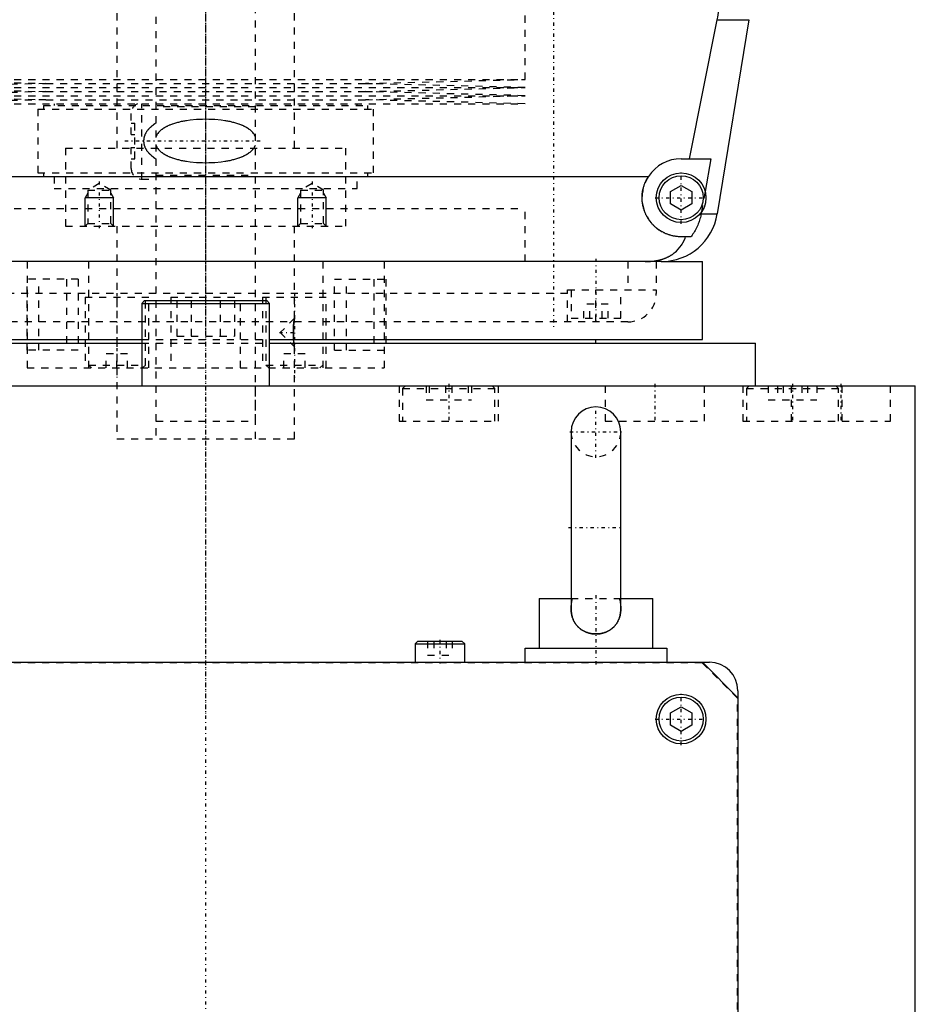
# Model space of a CAD drawing. Extents: x -120 to 120, y -1 to 1172.
# Tile 3 of 9: x -26 to 100, y 276 to 415. Entities that reach past the tile are written whole.
import ezdxf

# ---------------------------------------------------------------- set-up
doc = ezdxf.new("R2010")
doc.units = 0
doc.linetypes.add('CENTER', pattern=[1.5, 0.45, -0.5, 0.05, -0.5])
doc.linetypes.add('DASHED', pattern=[2, 1, -1])
for name, color, linetype in [('AM_0', 7, 'CONTINUOUS'), ('AM_10', 7, 'CONTINUOUS'), ('AM_3', 7, 'DASHED'), ('AM_7', 7, 'CENTER')]:
    doc.layers.add(name, color=color, linetype=linetype)

msp = doc.modelspace()

# ---------------------------------------------------------------- linework, layer by layer
at = {"layer": 'AM_0', "color": 7, "linetype": 'CONTINUOUS'}
for p, q in [((68.19, 395), (72.1, 414.6)), ((72.1, 414.6), (76.54, 414.6)), ((76.54, 414.6), (72.1, 387.22)), ((67, 395), (71.21, 395)), ((71.21, 395), (70.39, 390.38)), ((-62.39, 392.5), (62.39, 392.5)), ((65.5, 390.37), (67, 391.23)), ((65.5, 388.63), (65.5, 390.37)), ((67, 391.23), (68.5, 390.37)), ((68.5, 390.37), (68.5, 388.63)), ((67, 387.77), (65.5, 388.63)), ((68.5, 388.63), (67, 387.77)), ((69.87, 387.5), (69.82, 387.22)), ((69.82, 387.22), (72.1, 387.22)), ((68.39, 384), (67, 384)), ((64.2, 380.5), (-64.2, 380.5)), ((64.2, 380.5), (70, 380.5)), ((70, 369.5), (70, 380.5)), ((-8.6, 375), (-9, 374.6)), ((-8.6, 375), (8.6, 375)), ((9, 374.6), (8.6, 375)), ((-9, 374.6), (-9, 363)), ((-9, 374.6), (9, 374.6)), ((9, 363), (9, 374.6)), ((-70, 369.5), (-9.01, 369.5)), ((9.01, 369.5), (70, 369.5)), ((55, 369), (55, 369.5)), ((-77.5, 369), (-9.01, 369)), ((9.01, 369), (77.5, 369)), ((77.5, 363), (77.5, 369)), ((-100, 363), (100, 363)), ((100, 25), (100, 363)), ((51.5, 356.5), (51.5, 331.58)), ((58.5, 331.58), (58.5, 356.5)), ((47, 333), (47, 326)), ((47, 333), (51.5, 333)), ((58.5, 333), (63, 333)), ((63, 326), (63, 333)), ((29.9, 327), (29.5, 326.6)), ((29.5, 326.6), (29.5, 324)), ((29.5, 326.6), (36.5, 326.6)), ((29.9, 327), (36.1, 327)), ((36.5, 326.6), (36.1, 327)), ((36.5, 324), (36.5, 326.6)), ((45, 324), (45, 326)), ((45, 326), (65, 326)), ((65, 326), (65, 324)), ((-71, 324), (71, 324)), ((75, 319), (70, 324)), ((75, 320), (75, 8)), ((65.5, 316.87), (67, 317.73)), ((65.5, 315.13), (65.5, 316.87)), ((67, 317.73), (68.5, 316.87)), ((68.5, 316.87), (68.5, 315.13)), ((67, 314.27), (65.5, 315.13)), ((68.5, 315.13), (67, 314.27))]:
    msp.add_line(p, q, dxfattribs=at)
for points in [[(72.1, 414.6, 0), (72.17, 414.94, 0), (72.29, 415.61, 0), (72.4, 416.29, 0), (72.45, 416.62, 0), (72.5, 416.96, 0), (72.59, 417.64, 0), (72.68, 418.31, 0), (72.75, 418.98, 0), (72.82, 419.65, 0), (72.87, 420.31, 0), (72.9, 420.64, 0), (72.92, 420.97, 0), (72.96, 421.63, 0), (72.98, 422.28, 0), (73, 422.93, 0), (73.02, 423.57, 0), (73.02, 424.21, 0), (73.02, 424.53, 0), (73.02, 424.84, 0), (73.01, 425.49, 0), (72.99, 426.13, 0), (72.97, 426.46, 0)], [(67, 384, 0), (66.94, 384, 0), (66.83, 384, 0), (66.72, 384.01, 0), (66.67, 384.01, 0), (66.61, 384.01, 0), (66.5, 384.02, 0), (66.39, 384.03, 0), (66.27, 384.05, 0), (66.16, 384.06, 0), (66.05, 384.08, 0), (66, 384.09, 0), (65.94, 384.1, 0), (65.83, 384.13, 0), (65.72, 384.15, 0), (65.61, 384.18, 0), (65.5, 384.21, 0), (65.39, 384.24, 0), (65.34, 384.26, 0), (65.28, 384.28, 0), (65.17, 384.31, 0), (65.07, 384.35, 0), (65.02, 384.37, 0), (64.96, 384.39, 0), (64.86, 384.43, 0), (64.76, 384.48, 0), (64.7, 384.5, 0), (64.65, 384.53, 0), (64.55, 384.57, 0), (64.45, 384.63, 0), (64.36, 384.68, 0), (64.26, 384.73, 0), (64.16, 384.79, 0), (64.12, 384.82, 0), (64.07, 384.85, 0), (63.98, 384.9, 0), (63.89, 384.96, 0), (63.8, 385.03, 0), (63.71, 385.09, 0), (63.63, 385.15, 0), (63.59, 385.19, 0), (63.55, 385.22, 0), (63.46, 385.29, 0), (63.38, 385.36, 0), (63.31, 385.42, 0), (63.23, 385.49, 0), (63.16, 385.56, 0), (63.12, 385.6, 0), (63.09, 385.64, 0), (63.01, 385.71, 0), (62.94, 385.79, 0), (62.87, 385.86, 0), (62.81, 385.94, 0), (62.74, 386.02, 0), (62.71, 386.06, 0), (62.67, 386.1, 0), (62.61, 386.19, 0), (62.55, 386.27, 0), (62.49, 386.36, 0), (62.43, 386.45, 0), (62.37, 386.54, 0), (62.34, 386.58, 0), (62.31, 386.63, 0), (62.26, 386.72, 0), (62.2, 386.81, 0), (62.18, 386.86, 0), (62.15, 386.9, 0), (62.1, 387, 0), (62.05, 387.1, 0), (62.03, 387.14, 0), (62.01, 387.19, 0), (61.96, 387.29, 0), (61.92, 387.39, 0), (61.88, 387.49, 0), (61.84, 387.59, 0), (61.81, 387.69, 0), (61.79, 387.74, 0), (61.77, 387.79, 0), (61.74, 387.9, 0), (61.71, 388, 0), (61.68, 388.1, 0), (61.65, 388.21, 0), (61.63, 388.31, 0), (61.62, 388.37, 0), (61.61, 388.42, 0), (61.59, 388.53, 0), (61.57, 388.63, 0), (61.55, 388.74, 0), (61.54, 388.84, 0), (61.53, 388.95, 0), (61.52, 389, 0), (61.52, 389.05, 0), (61.51, 389.16, 0), (61.5, 389.27, 0), (61.5, 389.37, 0), (61.5, 389.48, 0), (61.5, 389.58, 0), (61.5, 389.63, 0), (61.5, 389.69, 0), (61.51, 389.79, 0), (61.51, 389.9, 0), (61.52, 390.01, 0), (61.53, 390.12, 0), (61.55, 390.23, 0), (61.56, 390.28, 0), (61.56, 390.34, 0), (61.58, 390.44, 0), (61.6, 390.55, 0), (61.61, 390.61, 0), (61.62, 390.66, 0), (61.65, 390.77, 0), (61.68, 390.88, 0), (61.69, 390.94, 0), (61.71, 390.99, 0), (61.74, 391.1, 0), (61.77, 391.21, 0), (61.81, 391.32, 0), (61.85, 391.43, 0), (61.89, 391.53, 0), (61.91, 391.59, 0), (61.93, 391.64, 0), (61.98, 391.74, 0), (62.03, 391.85, 0), (62.08, 391.95, 0), (62.13, 392.05, 0), (62.18, 392.16, 0), (62.21, 392.21, 0), (62.24, 392.26, 0), (62.3, 392.35, 0), (62.36, 392.45, 0), (62.39, 392.5, 0)], [(69.82, 387.22, 0), (69.8, 387.12, 0), (69.76, 386.92, 0), (69.71, 386.73, 0), (69.69, 386.63, 0), (69.66, 386.54, 0), (69.61, 386.35, 0), (69.55, 386.17, 0), (69.49, 385.99, 0), (69.42, 385.81, 0), (69.34, 385.62, 0), (69.3, 385.53, 0), (69.26, 385.43, 0), (69.17, 385.25, 0), (69.07, 385.07, 0), (68.98, 384.89, 0), (68.88, 384.72, 0), (68.77, 384.55, 0), (68.72, 384.47, 0), (68.67, 384.39, 0), (68.56, 384.23, 0), (68.45, 384.08, 0), (68.39, 384, 0)], [(61.92, 380.5, 0), (62.15, 380.5, 0), (62.41, 380.51, 0), (62.48, 380.51, 0), (62.55, 380.52, 0), (62.59, 380.52, 0), (62.63, 380.52, 0), (62.7, 380.53, 0), (62.77, 380.54, 0), (62.85, 380.54, 0), (62.92, 380.55, 0), (62.99, 380.56, 0), (63.03, 380.56, 0), (63.07, 380.57, 0), (63.14, 380.57, 0), (63.21, 380.58, 0), (63.25, 380.59, 0), (63.28, 380.59, 0), (63.36, 380.61, 0), (63.43, 380.62, 0), (63.46, 380.62, 0), (63.5, 380.63, 0), (63.57, 380.64, 0), (63.64, 380.66, 0), (63.71, 380.67, 0), (63.78, 380.69, 0), (63.86, 380.7, 0), (63.89, 380.71, 0), (63.93, 380.72, 0), (63.99, 380.74, 0), (64.06, 380.75, 0), (64.13, 380.77, 0), (64.2, 380.79, 0), (64.27, 380.81, 0), (64.3, 380.82, 0), (64.33, 380.83, 0), (64.4, 380.85, 0), (64.47, 380.87, 0), (64.53, 380.9, 0), (64.6, 380.92, 0), (64.66, 380.94, 0), (64.69, 380.96, 0), (64.72, 380.97, 0), (64.79, 380.99, 0), (64.85, 381.02, 0), (64.91, 381.05, 0), (64.97, 381.07, 0), (65.03, 381.1, 0), (65.06, 381.11, 0), (65.09, 381.13, 0), (65.15, 381.16, 0), (65.21, 381.19, 0), (65.27, 381.22, 0), (65.33, 381.25, 0), (65.39, 381.28, 0), (65.42, 381.3, 0), (65.45, 381.31, 0), (65.5, 381.35, 0), (65.56, 381.38, 0), (65.59, 381.4, 0), (65.61, 381.41, 0), (65.67, 381.45, 0), (65.72, 381.48, 0), (65.75, 381.5, 0), (65.78, 381.52, 0), (65.83, 381.56, 0), (65.88, 381.59, 0), (65.93, 381.63, 0), (65.98, 381.67, 0), (66.03, 381.71, 0), (66.06, 381.73, 0), (66.08, 381.75, 0), (66.13, 381.79, 0), (66.18, 381.83, 0), (66.34, 381.97, 0), (66.6, 382.23, 0), (66.84, 382.51, 0), (67.05, 382.81, 0), (67.15, 382.97, 0), (67.25, 383.13, 0), (67.42, 383.46, 0), (67.57, 383.82, 0), (67.64, 384, 0)], [(58.5, 331.58, 0), (58.5, 331.52, 0), (58.5, 331.42, 0), (58.49, 331.31, 0), (58.49, 331.26, 0), (58.49, 331.2, 0), (58.48, 331.1, 0), (58.46, 330.99, 0), (58.45, 330.89, 0), (58.43, 330.79, 0), (58.41, 330.68, 0), (58.4, 330.63, 0), (58.39, 330.58, 0), (58.36, 330.48, 0), (58.33, 330.38, 0), (58.3, 330.28, 0), (58.27, 330.19, 0), (58.23, 330.09, 0), (58.21, 330.04, 0), (58.19, 329.99, 0), (58.15, 329.9, 0), (58.1, 329.8, 0), (58.08, 329.76, 0), (58.06, 329.71, 0), (58.01, 329.62, 0), (57.95, 329.54, 0), (57.92, 329.49, 0), (57.9, 329.45, 0), (57.84, 329.37, 0), (57.77, 329.28, 0), (57.71, 329.21, 0), (57.64, 329.13, 0), (57.57, 329.05, 0), (57.54, 329.02, 0), (57.5, 328.98, 0), (57.43, 328.91, 0), (57.35, 328.84, 0), (57.27, 328.77, 0), (57.19, 328.71, 0), (57.11, 328.65, 0), (57.07, 328.62, 0), (57.03, 328.59, 0), (56.94, 328.54, 0), (56.85, 328.48, 0), (56.76, 328.43, 0), (56.67, 328.39, 0), (56.58, 328.34, 0), (56.53, 328.32, 0), (56.48, 328.3, 0), (56.38, 328.26, 0), (56.29, 328.22, 0), (56.19, 328.19, 0), (56.09, 328.16, 0), (55.99, 328.13, 0), (55.94, 328.12, 0), (55.89, 328.1, 0), (55.78, 328.08, 0), (55.68, 328.06, 0), (55.58, 328.04, 0), (55.47, 328.03, 0), (55.37, 328.02, 0), (55.32, 328.01, 0), (55.26, 328.01, 0), (55.16, 328, 0), (55.05, 328, 0), (55, 328, 0), (54.95, 328, 0), (54.84, 328, 0), (54.74, 328.01, 0), (54.68, 328.01, 0), (54.63, 328.02, 0), (54.53, 328.03, 0), (54.42, 328.04, 0), (54.32, 328.06, 0), (54.22, 328.08, 0), (54.11, 328.1, 0), (54.06, 328.12, 0), (54.01, 328.13, 0), (53.91, 328.16, 0), (53.81, 328.19, 0), (53.71, 328.22, 0), (53.62, 328.26, 0), (53.52, 328.3, 0), (53.47, 328.32, 0), (53.43, 328.34, 0), (53.33, 328.39, 0), (53.24, 328.43, 0), (53.15, 328.48, 0), (53.06, 328.54, 0), (52.98, 328.59, 0), (52.93, 328.62, 0), (52.89, 328.65, 0), (52.81, 328.71, 0), (52.73, 328.77, 0), (52.65, 328.84, 0), (52.57, 328.91, 0), (52.5, 328.98, 0), (52.46, 329.02, 0), (52.43, 329.05, 0), (52.36, 329.13, 0), (52.29, 329.2, 0), (52.23, 329.28, 0), (52.16, 329.37, 0), (52.11, 329.45, 0), (52.08, 329.49, 0), (52.05, 329.53, 0), (52, 329.62, 0), (51.94, 329.71, 0), (51.92, 329.76, 0), (51.9, 329.8, 0), (51.85, 329.9, 0), (51.81, 329.99, 0), (51.79, 330.04, 0), (51.77, 330.09, 0), (51.73, 330.18, 0), (51.7, 330.28, 0), (51.67, 330.38, 0), (51.64, 330.48, 0), (51.61, 330.58, 0), (51.6, 330.63, 0), (51.59, 330.68, 0), (51.57, 330.79, 0), (51.55, 330.89, 0), (51.54, 330.99, 0), (51.52, 331.1, 0), (51.51, 331.21, 0), (51.51, 331.26, 0), (51.51, 331.31, 0), (51.5, 331.42, 0), (51.5, 331.52, 0), (51.5, 331.58, 0)]]:
    msp.add_polyline3d(points, dxfattribs=at)
for centre, radius in [((67, 389.5), 3.5), ((67, 389.5), 3.1), ((67, 316), 3.5), ((67, 316), 3.1)]:
    msp.add_circle(centre, radius, dxfattribs=at)
for centre, radius, start, end in [((67, 389.5), 5.5, 90, 146.9443), ((64.2, 388.5), 8, 270, 350.775), ((55, 356.5), 3.5, 0, 180), ((71, 320), 4, 0, 90)]:
    msp.add_arc(centre, radius, start, end, dxfattribs=at)
at = {"layer": 'AM_10', "color": 7, "linetype": 'CONTINUOUS'}
for p, q in [((-16.62, 390.16), (-17, 389.5)), ((-13.38, 390.16), (-13, 389.5)), ((13.38, 390.16), (13, 389.5)), ((16.62, 390.16), (17, 389.5)), ((-13, 389.5), (-17, 389.5)), ((-17, 385.5), (-17, 389.5)), ((-13, 385.5), (-13, 389.5)), ((17, 389.5), (13, 389.5)), ((13, 385.5), (13, 389.5)), ((17, 385.5), (17, 389.5))]:
    msp.add_line(p, q, dxfattribs=at)
at = {"layer": 'AM_3', "color": 6, "linetype": 'DASHED'}
for p, q in [((-7, 1133), (-7, 355.5)), ((7, 355.5), (7, 1133)), ((-12.5, 1117.5), (-12.5, 396.5)), ((12.5, 396.5), (12.5, 1117.5)), ((45, 406.17), (45, 422.75)), ((-45, 406.17), (-22.5, 405.6)), ((-45, 406.17), (45, 406.17)), ((-22.5, 405.6), (-45, 405.03)), ((-22.5, 405.6), (22.5, 405.6)), ((22.5, 405.6), (45, 406.17)), ((45, 405.03), (22.5, 405.6)), ((-45, 405.03), (-22.5, 404.46)), ((-45, 405.03), (45, 405.03)), ((-22.5, 404.46), (-45, 403.89)), ((-22.5, 404.46), (22.5, 404.46)), ((22.5, 404.46), (45, 405.03)), ((45, 403.89), (22.5, 404.46)), ((-45, 403.89), (-22.5, 403.32)), ((-45, 403.89), (45, 403.89)), ((-22.5, 403.32), (-45, 402.75)), ((-45, 402.75), (45, 402.75)), ((-22.5, 403.32), (22.5, 403.32)), ((-21.35, 402.75), (-21.35, 402.5)), ((-9, 392.12), (-9, 402.75)), ((21.35, 402.5), (21.35, 402.75)), ((22.5, 403.32), (45, 403.89)), ((45, 402.75), (22.5, 403.32)), ((-23.65, 402), (-23.65, 393)), ((-23.65, 402), (23.65, 402)), ((-22.85, 402.5), (-22.85, 402)), ((-22.85, 402.5), (22.85, 402.5)), ((-10.5, 398.4), (-10.5, 401.38)), ((7, 402.3), (-7, 402.3)), ((22.85, 402), (22.85, 402.5)), ((23.65, 393), (23.65, 402)), ((-10.5, 400), (-10, 400)), ((-10, 395), (-10, 400)), ((-10.5, 398.4), (-10, 398.4)), ((-19.75, 396.5), (19.75, 396.5)), ((-19.75, 396.5), (-19.75, 385.5)), ((-19.75, 396.5), (0, 396.5)), ((-10.5, 393.62), (-10.5, 396.6)), ((-10.5, 396.6), (-10, 396.6)), ((19.75, 385.5), (19.75, 396.5)), ((-10.5, 395), (-10, 395)), ((-23.65, 393), (23.65, 393)), ((-22.85, 393), (-22.85, 392.5)), ((22.85, 392.5), (22.85, 393)), ((-21.35, 392.5), (-21.35, 390.8)), ((-15, 391.5), (-16.62, 390.56)), ((-13.38, 390.56), (-15, 391.5)), ((-9, 392.12), (-7, 392.12)), ((-7, 392.7), (7, 392.7)), ((15, 391.5), (13.38, 390.56)), ((16.62, 390.56), (15, 391.5)), ((21.35, 390.8), (21.35, 392.5)), ((-21.35, 390.8), (21.35, 390.8)), ((-16.62, 390.56), (-16.62, 385.88)), ((-16.62, 390.56), (-13.38, 390.56)), ((-13.38, 385.88), (-13.38, 390.56)), ((13.38, 390.56), (13.38, 385.88)), ((13.38, 390.56), (16.62, 390.56)), ((16.62, 385.88), (16.62, 390.56)), ((70.39, 390.38), (69.87, 387.5)), ((-45, 388), (45, 388)), ((-45, 388), (45, 388)), ((45, 380.5), (45, 388)), ((45, 380.5), (45, 388)), ((-19.75, 385.5), (19.75, 385.5)), ((-16.62, 385.88), (-17, 385.5)), ((-16.62, 385.88), (-13.38, 385.88)), ((-13, 385.5), (-13.38, 385.88)), ((-12.5, 385.5), (-12.5, 355.5)), ((12.5, 372.5), (12.5, 385.5)), ((13.38, 385.88), (13, 385.5)), ((13.38, 385.88), (16.62, 385.88)), ((17, 385.5), (16.62, 385.88)), ((-25.16, 380.5), (-25.16, 365.5)), ((-16.5, 380.5), (-16.5, 365.5)), ((16.5, 380.5), (16.5, 365.5)), ((25.16, 380.5), (25.16, 365.5)), ((59.5, 380.5), (59.5, 376.5)), ((63.5, 380.5), (63.5, 376)), ((-17.95, 378), (-25.16, 378)), ((-25.16, 368), (-25.16, 378)), ((-23.5, 368), (-23.5, 378)), ((-19.62, 378), (-19.62, 368)), ((-17.95, 378), (-17.95, 368)), ((18.16, 378), (25.37, 378)), ((18.16, 368), (18.16, 378)), ((19.83, 368), (19.83, 378)), ((23.71, 378), (23.71, 368)), ((25.37, 378), (25.37, 368)), ((51, 376.5), (63.5, 376.5)), ((51, 372), (51, 376.5)), ((51.5, 376.5), (51.5, 372.5)), ((55, 372), (55, 376.5)), ((58.5, 372.5), (58.5, 376.5)), ((51, 376), (-51, 376)), ((-17, 375.5), (-17, 365.5)), ((-17, 375.5), (-8, 375.5)), ((-8.5, 365.9), (-8.5, 375.5)), ((-8, 365.5), (-8, 375.5)), ((-4.9, 375.5), (4.9, 375.5)), ((-4.9, 375.5), (-4.9, 365.5)), ((-4.04, 375), (-4.04, 370)), ((-2.02, 375), (-2.02, 370)), ((2.02, 375), (2.02, 370)), ((4.04, 375), (4.04, 370)), ((4.9, 365.5), (4.9, 375.5)), ((8, 375.5), (8, 365.5)), ((8, 375.5), (17, 375.5)), ((8.5, 375.5), (8.5, 365.9)), ((17, 365.5), (17, 375.5)), ((53.27, 372.5), (53.27, 374.5)), ((56.73, 374.5), (53.27, 374.5)), ((54.13, 372.5), (54.13, 374.5)), ((55.87, 372.5), (55.87, 374.5)), ((56.73, 372.5), (56.73, 374.5)), ((12.5, 372.5), (10.5, 370.5)), ((12.45, 372.14), (12.42, 371.75)), ((12.5, 372.5), (12.45, 372.14)), ((51.5, 372.5), (58.5, 372.5)), ((59.5, 372), (-59.5, 372)), ((12.37, 371.06), (12.36, 370.68)), ((12.36, 370.68), (12.36, 370.5)), ((12.39, 371.42), (12.37, 371.06)), ((12.42, 371.75), (12.39, 371.42)), ((-9.01, 369.5), (9.01, 369.5)), ((-4.04, 370), (4.04, 370)), ((10.5, 370.5), (12.5, 368.5)), ((12.36, 370.5), (12.37, 370.14)), ((12.37, 370.14), (12.38, 369.77)), ((12.38, 369.77), (12.4, 369.42)), ((12.4, 369.42), (12.44, 369)), ((-17.95, 368), (-25.16, 368)), ((-9.01, 369), (9.01, 369)), ((12.44, 369), (12.49, 368.58)), ((12.49, 368.58), (12.5, 368.5)), ((12.5, 355.5), (12.5, 368.5)), ((18.16, 368), (25.37, 368)), ((-14, 365.5), (-14, 367.5)), ((-11, 367.5), (-14, 367.5)), ((-12.5, 365.5), (-12.5, 367.5)), ((-11, 365.5), (-11, 367.5)), ((11, 365.5), (11, 367.5)), ((14, 367.5), (11, 367.5)), ((12.5, 365.5), (12.5, 367.5)), ((14, 365.5), (14, 367.5)), ((-25.16, 365.5), (25.16, 365.5)), ((-16.5, 365.9), (-16.1, 365.5)), ((-16.5, 365.9), (-8.5, 365.9)), ((-8.9, 365.5), (-8.5, 365.9)), ((8.5, 365.9), (8.9, 365.5)), ((8.5, 365.9), (16.5, 365.9)), ((16.1, 365.5), (16.5, 365.9)), ((-7, 363), (-7, 358)), ((7, 358), (7, 363)), ((27.25, 363), (27.25, 358)), ((28.15, 363), (27.75, 362.6)), ((27.75, 362.6), (27.75, 358)), ((27.75, 362.6), (40.75, 362.6)), ((31.05, 363), (31.05, 361)), ((31.5, 363), (31.5, 361)), ((33.8, 363), (33.8, 361)), ((34.7, 363), (34.7, 361)), ((37, 363), (37, 361)), ((37.45, 363), (37.45, 361)), ((40.75, 362.6), (40.35, 363)), ((40.75, 358), (40.75, 362.6)), ((41.25, 358), (41.25, 363)), ((56.29, 363), (56.29, 358)), ((70.29, 358), (70.29, 363)), ((75.69, 363), (75.69, 358)), ((76.59, 363), (76.19, 362.6)), ((76.19, 362.6), (76.19, 358)), ((76.19, 362.6), (89.19, 362.6)), ((79.25, 363), (79.25, 361)), ((80.58, 363), (80.58, 361)), ((81.36, 363), (81.36, 361)), ((82.5, 363), (82.5, 358)), ((84.01, 363), (84.01, 361)), ((84.8, 363), (84.8, 361)), ((86.12, 363), (86.12, 361)), ((89.19, 362.6), (88.79, 363)), ((89.19, 358), (89.19, 362.6)), ((89.69, 358), (89.69, 363)), ((96.5, 358), (96.5, 363)), ((31.05, 361), (37.45, 361)), ((79.25, 361), (86.12, 361)), ((-7, 358), (7, 358)), ((27.25, 358), (41.25, 358)), ((56.29, 358), (70.29, 358)), ((75.69, 358), (96.5, 358)), ((-12.5, 355.5), (12.5, 355.5)), ((51.5, 333), (58.5, 333)), ((31.27, 327), (31.27, 325)), ((32.13, 327), (32.13, 325)), ((33.87, 327), (33.87, 325)), ((34.73, 327), (34.73, 325)), ((31.27, 325), (34.73, 325)), ((69.95, 323.95), (-69.95, 323.95)), ((74.95, 318.95), (69.95, 323.95)), ((74.95, 13.05), (74.95, 318.95))]:
    msp.add_line(p, q, dxfattribs=at)
for points in [[(-7, 400, 0), (-7.15, 399.9, 0), (-7.33, 399.79, 0), (-7.38, 399.75, 0), (-7.42, 399.72, 0), (-7.45, 399.7, 0), (-7.47, 399.68, 0), (-7.52, 399.65, 0), (-7.57, 399.61, 0), (-7.61, 399.57, 0), (-7.66, 399.54, 0), (-7.7, 399.5, 0), (-7.72, 399.48, 0), (-7.75, 399.46, 0), (-7.79, 399.42, 0), (-7.83, 399.38, 0), (-7.85, 399.36, 0), (-7.88, 399.34, 0), (-7.92, 399.3, 0), (-7.96, 399.26, 0), (-7.98, 399.24, 0), (-8, 399.22, 0), (-8.04, 399.18, 0), (-8.07, 399.13, 0), (-8.11, 399.09, 0), (-8.15, 399.05, 0), (-8.18, 399, 0), (-8.2, 398.98, 0), (-8.22, 398.96, 0), (-8.25, 398.91, 0), (-8.28, 398.87, 0), (-8.32, 398.82, 0), (-8.35, 398.77, 0), (-8.38, 398.72, 0), (-8.39, 398.7, 0), (-8.41, 398.67, 0), (-8.44, 398.62, 0), (-8.47, 398.57, 0), (-8.5, 398.51, 0), (-8.52, 398.46, 0), (-8.55, 398.4, 0), (-8.56, 398.38, 0), (-8.57, 398.35, 0), (-8.59, 398.29, 0), (-8.61, 398.23, 0), (-8.63, 398.18, 0), (-8.65, 398.12, 0), (-8.67, 398.06, 0), (-8.68, 398.03, 0), (-8.68, 398, 0), (-8.7, 397.94, 0), (-8.71, 397.88, 0), (-8.72, 397.82, 0), (-8.73, 397.76, 0), (-8.73, 397.7, 0), (-8.73, 397.67, 0), (-8.74, 397.65, 0), (-8.74, 397.59, 0), (-8.74, 397.53, 0), (-8.74, 397.5, 0), (-8.74, 397.47, 0), (-8.74, 397.41, 0), (-8.74, 397.35, 0), (-8.73, 397.33, 0), (-8.73, 397.3, 0), (-8.73, 397.24, 0), (-8.72, 397.18, 0), (-8.71, 397.12, 0), (-8.7, 397.06, 0), (-8.68, 397, 0), (-8.68, 396.97, 0), (-8.67, 396.94, 0), (-8.65, 396.88, 0), (-8.63, 396.82, 0), (-8.61, 396.77, 0), (-8.59, 396.71, 0), (-8.57, 396.65, 0), (-8.56, 396.62, 0), (-8.55, 396.6, 0), (-8.52, 396.54, 0), (-8.5, 396.49, 0), (-8.47, 396.43, 0), (-8.44, 396.38, 0), (-8.41, 396.33, 0), (-8.39, 396.3, 0), (-8.38, 396.28, 0), (-8.35, 396.23, 0), (-8.32, 396.18, 0), (-8.28, 396.13, 0), (-8.25, 396.09, 0), (-8.22, 396.04, 0), (-8.2, 396.02, 0), (-8.18, 396, 0), (-8.15, 395.95, 0), (-8.11, 395.91, 0), (-8.07, 395.87, 0), (-8.04, 395.82, 0), (-8, 395.78, 0), (-7.98, 395.76, 0), (-7.96, 395.74, 0), (-7.92, 395.7, 0), (-7.88, 395.66, 0), (-7.85, 395.64, 0), (-7.83, 395.62, 0), (-7.79, 395.58, 0), (-7.75, 395.54, 0), (-7.72, 395.52, 0), (-7.7, 395.5, 0), (-7.66, 395.46, 0), (-7.61, 395.43, 0), (-7.57, 395.39, 0), (-7.52, 395.35, 0), (-7.47, 395.32, 0), (-7.45, 395.3, 0), (-7.42, 395.28, 0), (-7.38, 395.25, 0), (-7.33, 395.21, 0), (-7.15, 395.1, 0), (-7, 395, 0)], [(7, 398.12, 0), (7, 398.13, 0), (6.99, 398.15, 0), (6.98, 398.18, 0), (6.97, 398.19, 0), (6.96, 398.2, 0), (6.95, 398.22, 0), (6.94, 398.24, 0), (6.93, 398.27, 0), (6.92, 398.29, 0), (6.91, 398.31, 0), (6.9, 398.32, 0), (6.9, 398.33, 0), (6.88, 398.35, 0), (6.87, 398.37, 0), (6.82, 398.45, 0), (6.78, 398.51, 0), (6.74, 398.57, 0), (6.65, 398.68, 0), (6.55, 398.78, 0), (6.45, 398.88, 0), (6.35, 398.97, 0), (6.25, 399.06, 0), (6.19, 399.1, 0), (6.14, 399.14, 0), (6.03, 399.22, 0), (5.91, 399.3, 0), (5.8, 399.37, 0), (5.68, 399.44, 0), (5.56, 399.5, 0), (5.5, 399.53, 0), (5.44, 399.56, 0), (5.32, 399.62, 0), (5.19, 399.68, 0), (5.13, 399.71, 0), (5.06, 399.73, 0), (4.94, 399.79, 0), (4.81, 399.84, 0), (4.74, 399.86, 0), (4.67, 399.88, 0), (4.54, 399.93, 0), (4.41, 399.97, 0), (4.27, 400.01, 0), (4.13, 400.05, 0), (3.99, 400.09, 0), (3.92, 400.11, 0), (3.85, 400.13, 0), (3.71, 400.16, 0), (3.57, 400.2, 0), (3.43, 400.23, 0), (3.28, 400.26, 0), (3.14, 400.29, 0), (3.07, 400.3, 0), (2.99, 400.31, 0), (2.85, 400.34, 0), (2.7, 400.36, 0), (2.19, 400.43, 0), (1.3, 400.51, 0), (0.43, 400.55, 0), (0, 400.56, 0), (-0.43, 400.55, 0), (-1.3, 400.51, 0), (-2.19, 400.43, 0), (-2.7, 400.36, 0), (-2.85, 400.34, 0), (-2.99, 400.31, 0), (-3.07, 400.3, 0), (-3.14, 400.29, 0), (-3.28, 400.26, 0), (-3.43, 400.23, 0), (-3.57, 400.2, 0), (-3.71, 400.16, 0), (-3.85, 400.13, 0), (-3.92, 400.11, 0), (-3.99, 400.09, 0), (-4.13, 400.05, 0), (-4.27, 400.01, 0), (-4.41, 399.97, 0), (-4.54, 399.93, 0), (-4.67, 399.88, 0), (-4.74, 399.86, 0), (-4.81, 399.84, 0), (-4.94, 399.79, 0), (-5.06, 399.73, 0), (-5.13, 399.71, 0), (-5.19, 399.68, 0), (-5.32, 399.62, 0), (-5.44, 399.56, 0), (-5.5, 399.53, 0), (-5.56, 399.5, 0), (-5.68, 399.44, 0), (-5.8, 399.37, 0), (-5.91, 399.3, 0), (-6.03, 399.22, 0), (-6.14, 399.14, 0), (-6.19, 399.1, 0), (-6.25, 399.06, 0), (-6.35, 398.97, 0), (-6.45, 398.88, 0), (-6.55, 398.78, 0), (-6.65, 398.68, 0), (-6.74, 398.57, 0), (-6.78, 398.51, 0), (-6.82, 398.45, 0), (-6.87, 398.37, 0), (-6.88, 398.35, 0), (-6.9, 398.33, 0), (-6.9, 398.32, 0), (-6.91, 398.31, 0), (-6.92, 398.29, 0), (-6.93, 398.27, 0), (-6.94, 398.24, 0), (-6.95, 398.22, 0), (-6.96, 398.2, 0), (-6.97, 398.19, 0), (-6.98, 398.18, 0), (-6.99, 398.15, 0), (-7, 398.13, 0), (-7, 398.12, 0)], [(-7, 396.88, 0), (-7, 396.87, 0), (-6.99, 396.85, 0), (-6.98, 396.82, 0), (-6.97, 396.81, 0), (-6.96, 396.8, 0), (-6.95, 396.78, 0), (-6.94, 396.76, 0), (-6.93, 396.73, 0), (-6.92, 396.71, 0), (-6.91, 396.69, 0), (-6.9, 396.68, 0), (-6.9, 396.67, 0), (-6.88, 396.65, 0), (-6.87, 396.63, 0), (-6.82, 396.55, 0), (-6.78, 396.49, 0), (-6.74, 396.43, 0), (-6.65, 396.32, 0), (-6.55, 396.22, 0), (-6.45, 396.12, 0), (-6.35, 396.03, 0), (-6.25, 395.94, 0), (-6.19, 395.9, 0), (-6.14, 395.86, 0), (-6.03, 395.78, 0), (-5.91, 395.7, 0), (-5.8, 395.63, 0), (-5.68, 395.56, 0), (-5.56, 395.5, 0), (-5.5, 395.47, 0), (-5.44, 395.44, 0), (-5.32, 395.38, 0), (-5.19, 395.32, 0), (-5.13, 395.29, 0), (-5.06, 395.27, 0), (-4.94, 395.21, 0), (-4.81, 395.16, 0), (-4.74, 395.14, 0), (-4.67, 395.12, 0), (-4.54, 395.07, 0), (-4.41, 395.03, 0), (-4.27, 394.99, 0), (-4.13, 394.95, 0), (-3.99, 394.91, 0), (-3.92, 394.89, 0), (-3.85, 394.87, 0), (-3.71, 394.84, 0), (-3.57, 394.8, 0), (-3.43, 394.77, 0), (-3.28, 394.74, 0), (-3.14, 394.71, 0), (-3.07, 394.7, 0), (-2.99, 394.69, 0), (-2.85, 394.66, 0), (-2.7, 394.64, 0), (-2.19, 394.57, 0), (-1.3, 394.49, 0), (-0.43, 394.45, 0), (0, 394.44, 0), (0.43, 394.45, 0), (1.3, 394.49, 0), (2.19, 394.57, 0), (2.7, 394.64, 0), (2.85, 394.66, 0), (2.99, 394.69, 0), (3.07, 394.7, 0), (3.14, 394.71, 0), (3.28, 394.74, 0), (3.43, 394.77, 0), (3.57, 394.8, 0), (3.71, 394.84, 0), (3.85, 394.87, 0), (3.92, 394.89, 0), (3.99, 394.91, 0), (4.13, 394.95, 0), (4.27, 394.99, 0), (4.41, 395.03, 0), (4.54, 395.07, 0), (4.67, 395.12, 0), (4.74, 395.14, 0), (4.81, 395.16, 0), (4.94, 395.21, 0), (5.06, 395.27, 0), (5.13, 395.29, 0), (5.19, 395.32, 0), (5.32, 395.38, 0), (5.44, 395.44, 0), (5.5, 395.47, 0), (5.56, 395.5, 0), (5.68, 395.56, 0), (5.8, 395.63, 0), (5.91, 395.7, 0), (6.03, 395.78, 0), (6.14, 395.86, 0), (6.19, 395.9, 0), (6.25, 395.94, 0), (6.35, 396.03, 0), (6.45, 396.12, 0), (6.55, 396.22, 0), (6.65, 396.32, 0), (6.74, 396.43, 0), (6.78, 396.49, 0), (6.82, 396.55, 0), (6.87, 396.63, 0), (6.88, 396.65, 0), (6.9, 396.67, 0), (6.9, 396.68, 0), (6.91, 396.69, 0), (6.92, 396.71, 0), (6.93, 396.73, 0), (6.94, 396.76, 0), (6.95, 396.78, 0), (6.96, 396.8, 0), (6.97, 396.81, 0), (6.98, 396.82, 0), (6.99, 396.85, 0), (7, 396.87, 0), (7, 396.88, 0)], [(12.44, 372, 0), (12.44, 372.03, 0), (12.45, 372.07, 0), (12.45, 372.12, 0), (12.46, 372.15, 0), (12.46, 372.17, 0), (12.46, 372.21, 0), (12.47, 372.25, 0), (12.47, 372.29, 0), (12.48, 372.32, 0), (12.48, 372.36, 0), (12.48, 372.37, 0), (12.48, 372.38, 0), (12.49, 372.41, 0), (12.49, 372.43, 0), (12.49, 372.45, 0), (12.5, 372.47, 0), (12.5, 372.48, 0), (12.5, 372.49, 0), (12.5, 372.49, 0), (12.5, 372.5, 0), (12.5, 372.5, 0), (12.5, 372.5, 0)], [(12.4, 369.5, 0), (12.4, 369.51, 0), (12.39, 369.53, 0), (12.39, 369.56, 0), (12.39, 369.57, 0), (12.39, 369.58, 0), (12.39, 369.6, 0), (12.39, 369.62, 0), (12.39, 369.65, 0), (12.38, 369.67, 0), (12.38, 369.69, 0), (12.38, 369.71, 0), (12.38, 369.72, 0), (12.38, 369.74, 0), (12.38, 369.77, 0), (12.38, 369.79, 0), (12.38, 369.82, 0), (12.38, 369.84, 0), (12.38, 369.85, 0), (12.37, 369.86, 0), (12.37, 369.89, 0), (12.37, 369.91, 0), (12.37, 369.93, 0), (12.37, 369.94, 0), (12.37, 369.96, 0), (12.37, 369.99, 0), (12.37, 370, 0), (12.37, 370.01, 0), (12.37, 370.04, 0), (12.37, 370.06, 0), (12.37, 370.09, 0), (12.37, 370.11, 0), (12.37, 370.14, 0), (12.37, 370.15, 0), (12.36, 370.16, 0), (12.36, 370.19, 0), (12.36, 370.21, 0), (12.36, 370.24, 0), (12.36, 370.26, 0), (12.36, 370.29, 0), (12.36, 370.3, 0), (12.36, 370.31, 0), (12.36, 370.34, 0), (12.36, 370.36, 0), (12.36, 370.45, 0), (12.36, 370.53, 0), (12.36, 370.55, 0), (12.36, 370.58, 0), (12.36, 370.59, 0), (12.36, 370.6, 0), (12.36, 370.63, 0), (12.36, 370.65, 0), (12.36, 370.68, 0), (12.36, 370.7, 0), (12.36, 370.73, 0), (12.36, 370.74, 0), (12.36, 370.75, 0), (12.36, 370.78, 0), (12.36, 370.8, 0), (12.36, 370.81, 0), (12.36, 370.83, 0), (12.37, 370.85, 0), (12.37, 370.88, 0), (12.37, 370.89, 0), (12.37, 370.9, 0), (12.37, 370.93, 0), (12.37, 370.95, 0), (12.37, 370.98, 0), (12.37, 371, 0), (12.37, 371.03, 0), (12.37, 371.04, 0), (12.37, 371.05, 0), (12.37, 371.08, 0), (12.37, 371.1, 0), (12.37, 371.12, 0), (12.38, 371.15, 0), (12.38, 371.17, 0), (12.38, 371.19, 0), (12.38, 371.2, 0), (12.38, 371.22, 0), (12.38, 371.25, 0), (12.38, 371.27, 0), (12.38, 371.29, 0), (12.38, 371.32, 0), (12.38, 371.33, 0), (12.39, 371.34, 0), (12.39, 371.36, 0), (12.39, 371.39, 0), (12.39, 371.41, 0), (12.39, 371.43, 0), (12.39, 371.46, 0), (12.39, 371.47, 0), (12.39, 371.48, 0), (12.4, 371.5, 0), (12.4, 371.52, 0), (12.4, 371.55, 0), (12.4, 371.57, 0), (12.4, 371.59, 0), (12.4, 371.6, 0), (12.4, 371.61, 0), (12.41, 371.63, 0), (12.41, 371.65, 0), (12.41, 371.66, 0), (12.41, 371.67, 0), (12.41, 371.69, 0), (12.41, 371.72, 0), (12.41, 371.73, 0), (12.41, 371.74, 0), (12.42, 371.76, 0), (12.42, 371.77, 0), (12.42, 371.79, 0), (12.42, 371.81, 0), (12.42, 371.83, 0), (12.42, 371.84, 0), (12.42, 371.85, 0), (12.43, 371.87, 0), (12.43, 371.89, 0), (12.43, 371.9, 0), (12.43, 371.92, 0), (12.43, 371.94, 0), (12.43, 371.95, 0), (12.44, 371.96, 0), (12.44, 371.97, 0), (12.44, 371.99, 0), (12.44, 372, 0)], [(12.44, 369, 0), (12.44, 369.01, 0), (12.44, 369.04, 0), (12.43, 369.06, 0), (12.43, 369.07, 0), (12.43, 369.09, 0), (12.43, 369.11, 0), (12.43, 369.14, 0), (12.42, 369.16, 0), (12.42, 369.19, 0), (12.42, 369.22, 0), (12.42, 369.23, 0), (12.42, 369.24, 0), (12.41, 369.27, 0), (12.41, 369.3, 0), (12.41, 369.33, 0), (12.41, 369.36, 0), (12.4, 369.39, 0), (12.4, 369.41, 0), (12.4, 369.42, 0), (12.4, 369.45, 0), (12.4, 369.48, 0), (12.4, 369.5, 0)], [(12.5, 368.5, 0), (12.5, 368.5, 0), (12.5, 368.5, 0), (12.5, 368.51, 0), (12.5, 368.51, 0), (12.5, 368.52, 0), (12.5, 368.53, 0), (12.49, 368.55, 0), (12.49, 368.57, 0), (12.49, 368.59, 0), (12.48, 368.62, 0), (12.48, 368.63, 0), (12.48, 368.64, 0), (12.48, 368.68, 0), (12.47, 368.71, 0), (12.47, 368.75, 0), (12.46, 368.79, 0), (12.46, 368.83, 0), (12.46, 368.85, 0), (12.45, 368.88, 0), (12.45, 368.93, 0), (12.44, 368.97, 0), (12.44, 369, 0)], [(51.5, 331.58, 0), (51.5, 331.62, 0), (51.5, 331.7, 0), (51.5, 331.78, 0), (51.51, 331.82, 0), (51.51, 331.86, 0), (51.51, 331.94, 0), (51.52, 332.02, 0), (51.53, 332.1, 0), (51.54, 332.18, 0), (51.54, 332.26, 0), (51.55, 332.29, 0), (51.56, 332.33, 0), (51.57, 332.41, 0), (51.58, 332.49, 0), (51.59, 332.57, 0), (51.61, 332.65, 0), (51.62, 332.73, 0), (51.63, 332.77, 0), (51.64, 332.81, 0), (51.66, 332.88, 0), (51.68, 332.96, 0), (51.69, 333, 0)], [(58.31, 333, 0), (58.32, 332.96, 0), (58.34, 332.88, 0), (58.36, 332.81, 0), (58.37, 332.77, 0), (58.38, 332.73, 0), (58.39, 332.65, 0), (58.41, 332.57, 0), (58.42, 332.49, 0), (58.43, 332.41, 0), (58.44, 332.33, 0), (58.45, 332.29, 0), (58.46, 332.26, 0), (58.46, 332.18, 0), (58.47, 332.1, 0), (58.48, 332.02, 0), (58.49, 331.94, 0), (58.49, 331.86, 0), (58.49, 331.82, 0), (58.5, 331.78, 0), (58.5, 331.7, 0), (58.5, 331.62, 0), (58.5, 331.58, 0)], [(51.5, 331.58, 0), (51.5, 331.52, 0), (51.5, 331.42, 0), (51.51, 331.31, 0), (51.51, 331.26, 0), (51.51, 331.2, 0), (51.52, 331.1, 0), (51.54, 330.99, 0), (51.55, 330.89, 0), (51.57, 330.79, 0), (51.59, 330.68, 0), (51.6, 330.63, 0), (51.61, 330.58, 0), (51.64, 330.48, 0), (51.67, 330.38, 0), (51.7, 330.28, 0), (51.73, 330.19, 0), (51.77, 330.09, 0), (51.79, 330.04, 0), (51.81, 329.99, 0), (51.85, 329.9, 0), (51.9, 329.8, 0), (51.92, 329.76, 0), (51.94, 329.71, 0), (51.99, 329.62, 0), (52.05, 329.54, 0), (52.08, 329.49, 0), (52.1, 329.45, 0), (52.16, 329.37, 0), (52.23, 329.28, 0), (52.29, 329.21, 0), (52.36, 329.13, 0), (52.43, 329.05, 0), (52.46, 329.02, 0), (52.5, 328.98, 0), (52.57, 328.91, 0), (52.65, 328.84, 0), (52.73, 328.77, 0), (52.81, 328.71, 0), (52.89, 328.65, 0), (52.93, 328.62, 0), (52.97, 328.59, 0), (53.06, 328.54, 0), (53.15, 328.48, 0), (53.24, 328.43, 0), (53.33, 328.39, 0), (53.42, 328.34, 0), (53.47, 328.32, 0), (53.52, 328.3, 0), (53.62, 328.26, 0), (53.71, 328.22, 0), (53.81, 328.19, 0), (53.91, 328.16, 0), (54.01, 328.13, 0), (54.06, 328.12, 0), (54.11, 328.1, 0), (54.22, 328.08, 0), (54.32, 328.06, 0), (54.42, 328.04, 0), (54.53, 328.03, 0), (54.63, 328.02, 0), (54.68, 328.01, 0), (54.74, 328.01, 0), (54.84, 328, 0), (54.95, 328, 0), (55, 328, 0), (55.05, 328, 0), (55.16, 328, 0), (55.26, 328.01, 0), (55.32, 328.01, 0), (55.37, 328.02, 0), (55.47, 328.03, 0), (55.58, 328.04, 0), (55.68, 328.06, 0), (55.78, 328.08, 0), (55.89, 328.1, 0), (55.94, 328.12, 0), (55.99, 328.13, 0), (56.09, 328.16, 0), (56.19, 328.19, 0), (56.29, 328.22, 0), (56.38, 328.26, 0), (56.48, 328.3, 0), (56.53, 328.32, 0), (56.57, 328.34, 0), (56.67, 328.39, 0), (56.76, 328.43, 0), (56.85, 328.48, 0), (56.94, 328.54, 0), (57.02, 328.59, 0), (57.07, 328.62, 0), (57.11, 328.65, 0), (57.19, 328.71, 0), (57.27, 328.77, 0), (57.35, 328.84, 0), (57.43, 328.91, 0), (57.5, 328.98, 0), (57.54, 329.02, 0), (57.57, 329.05, 0), (57.64, 329.13, 0), (57.71, 329.2, 0), (57.77, 329.28, 0), (57.84, 329.37, 0), (57.89, 329.45, 0), (57.92, 329.49, 0), (57.95, 329.53, 0), (58, 329.62, 0), (58.06, 329.71, 0), (58.08, 329.76, 0), (58.1, 329.8, 0), (58.15, 329.9, 0), (58.19, 329.99, 0), (58.21, 330.04, 0), (58.23, 330.09, 0), (58.27, 330.18, 0), (58.3, 330.28, 0), (58.33, 330.38, 0), (58.36, 330.48, 0), (58.39, 330.58, 0), (58.4, 330.63, 0), (58.41, 330.68, 0), (58.43, 330.79, 0), (58.45, 330.89, 0), (58.46, 330.99, 0), (58.48, 331.1, 0), (58.49, 331.21, 0), (58.49, 331.26, 0), (58.49, 331.31, 0), (58.5, 331.42, 0), (58.5, 331.52, 0), (58.5, 331.58, 0)]]:
    msp.add_polyline3d(points, dxfattribs=at)
for centre, radius, start, end in [((-9, 401.38), 1.5, 113.5565, 180), ((-9, 393.62), 1.5, 180, 270), ((67, 389.5), 5.5, 146.9443, 270), ((59.5, 376), 4, 270, 0), ((55, 356.5), 3.5, 180, 0)]:
    msp.add_arc(centre, radius, start, end, dxfattribs=at)
at = {"layer": 'AM_7', "color": 4, "linetype": 'CENTER'}
for p, q in [((0, 1171.88), (0, 316.62)), ((0, 700.5), (0, 370.5)), ((49, 470), (49, 371)), ((0, 424.35), (0, 389.2)), ((0, 406.4), (0, 1.6)), ((-11.38, 397.5), (7.87, 397.5)), ((67, 385.82), (67, 393.18)), ((-15, 391.8), (-15, 385.2)), ((15, 391.8), (15, 385.2)), ((63.33, 389.5), (70.67, 389.5)), ((0, 388.38), (0, 380.12)), ((55, 380.9), (55, 372.1)), ((-12.5, 376.05), (-12.5, 363.95)), ((12.5, 376.05), (12.5, 363.95)), ((10.4, 370.5), (12.6, 370.5)), ((34.25, 363.25), (34.25, 357.75)), ((63.29, 363.25), (63.29, 357.75)), ((82.69, 363.25), (82.69, 357.75)), ((89.5, 363.25), (89.5, 357.75)), ((55, 352.82), (55, 360.18)), ((51.33, 356.5), (58.67, 356.5)), ((51.15, 343), (58.85, 343)), ((55, 333.45), (55, 323.55)), ((33, 327.15), (33, 323.85)), ((67, 312.32), (67, 319.68)), ((63.33, 316), (70.67, 316))]:
    msp.add_line(p, q, dxfattribs=at)

doc.saveas('drawing.dxf')
